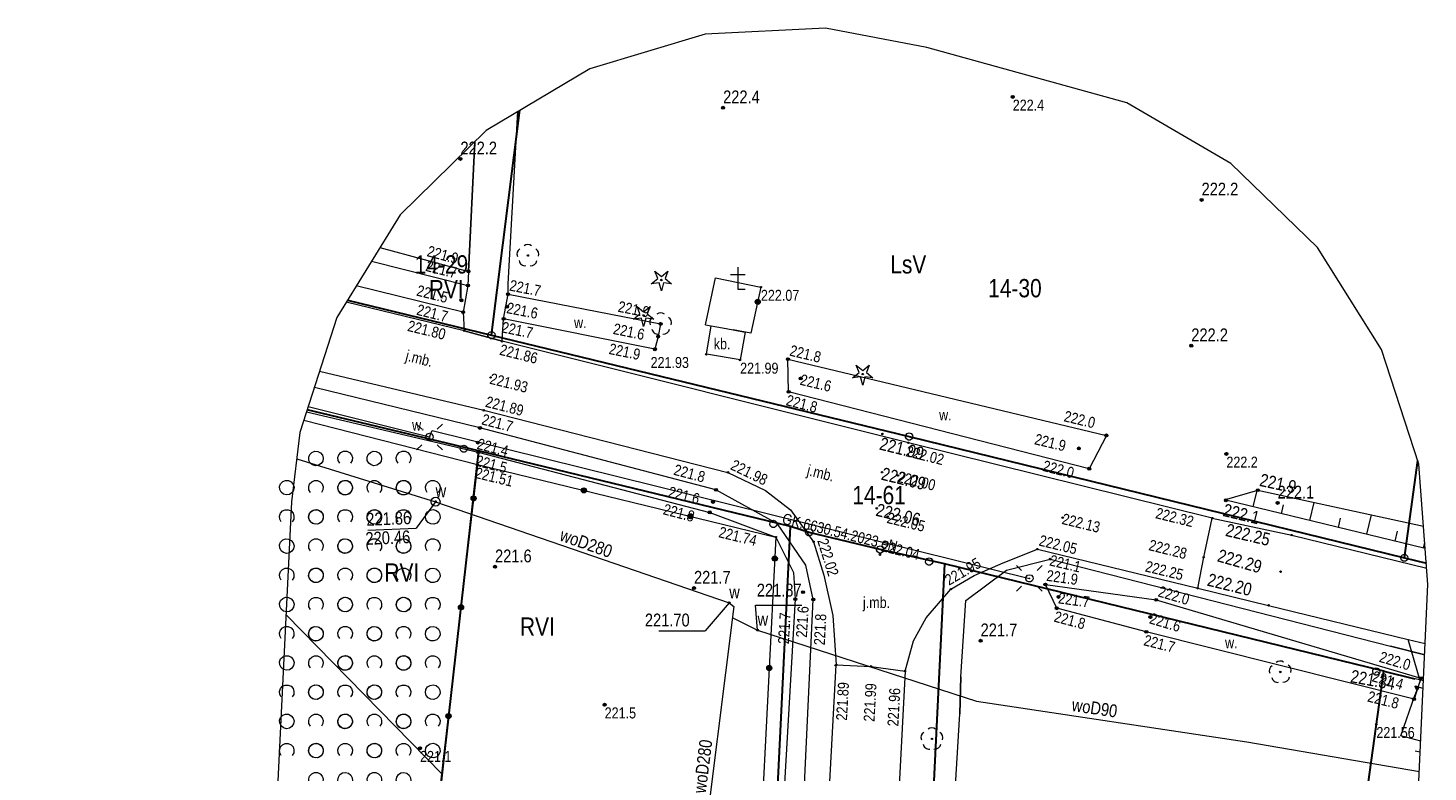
# Model space of a CAD drawing. Header units: metres. Extents: x 0 to 6601798, y -2700 to 5691112.
# Tile 59 of 60: x 6600193 to 6600289, y 5690841 to 5690892. Entities that reach past the tile are written whole.
import ezdxf
from ezdxf.enums import TextEntityAlignment as Align

# ---------------------------------------------------------------- set-up
doc = ezdxf.new("R2010")
doc.units = ezdxf.units.M
doc.header["$MEASUREMENT"] = 0
for name, color, linetype, lineweight in [('AS__Nowe_granice', 150, 'Continuous', 30), ('AS_podzial', 150, 'Continuous', 30), ('Dzialki', 150, 'Continuous', 30), ('Kontury', 7, 'Continuous', 5), ('Numery_dzialek', 150, 'Continuous', 5), ('Numery_konturow', 7, 'Continuous', 5), ('OTD_T_0', 7, 'Continuous', 5), ('OTK_E_T_0', 7, 'Continuous', 5), ('OTK_E_T_3', 7, 'Continuous', 5), ('OTK_E_T_4', 7, 'Continuous', 5), ('OTK_L_0', 7, 'Continuous', 5), ('OTK_L_4', 7, 'Continuous', 5), ('OTK_L_5', 7, 'Continuous', 5), ('OTO_L_0', 7, 'Continuous', 5), ('OTO_L_1', 7, 'Continuous', 5), ('OTO_L_2', 7, 'Continuous', 5), ('OTR_T_0', 7, 'Continuous', 5), ('OTR_T_1', 7, 'Continuous', 5), ('OTZ_L_1', 7, 'Continuous', 5), ('OTZ_T_0', 7, 'Continuous', 5), ('OTZ_T_1', 7, 'Continuous', 5), ('P_SUE_T_3', 7, 'Continuous', 5), ('P_SUEP_E_T_0', 7, 'Continuous', 5), ('P_SUEP_L_0', 7, 'Continuous', 5), ('Punkty', 7, 'Continuous', 5), ('SDRPK_L_1', 7, 'Continuous', 5), ('SDRPT_L_0', 7, 'Continuous', 5), ('SDRPT_L_1', 7, 'Continuous', 5), ('SUEP_L_0', 7, 'Continuous', 5), ('SUER_T_0', 7, 'Continuous', 5), ('SUL_L_1', 7, 'Continuous', 5), ('SZZPZ_T_0', 7, 'Continuous', 5), ('UWWOA_T_2', 7, 'Continuous', 5), ('UWWOA_T_7', 7, 'Continuous', 5), ('UWWOA_T_8', 7, 'Continuous', 5), ('UWWOC_T_2', 7, 'Continuous', 5), ('UWWOO_T_0', 7, 'Continuous', 5), ('UWWPM_L_1', 7, 'Continuous', 5), ('Uzytki', 7, 'Continuous', 5), ('WUKOS_T_1', 7, 'Continuous', 5), ('WUKPS_L_2', 7, 'Continuous', 5), ('WWRPP_T_0', 7, 'Continuous', 5)]:
    doc.layers.add(name, color=color, linetype=linetype, lineweight=lineweight)
doc.styles.add('STYL_ARIAL', font='ARIALN.TTF')

# ---------------------------------------------------------------- blocks, each defined once
blk = doc.blocks.new('GRT')
at = {"color": 7, "flags": 128}
blk.add_lwpolyline([(0, 2.5), (1.352, 2.103), (2.274, 1.039), (2.475, -0.356), (1.889, -1.637), (0.704, -2.399), (-0.704, -2.399), (-1.889, -1.637), (-2.475, -0.356), (-2.274, 1.039), (-1.352, 2.103), (0, 2.5)], dxfattribs=at)
blk = doc.blocks.new('GRO')
at = {"color": 7, "flags": 128}
blk.add_lwpolyline([(0, 0.45), (0.318, 0.318), (0.45, 0), (0.318, -0.318), (0, -0.45), (-0.318, -0.318), (-0.45, 0), (-0.318, 0.318), (0, 0.45)], dxfattribs=at)
blk = doc.blocks.new('801')
at = {"color": 0}
for radius in [1, 0.9, 0.8, 0.7, 0.6, 0.5, 0.4, 0.3, 0.2, 0.1]:
    blk.add_circle((0, 0), radius, dxfattribs=at)
blk = doc.blocks.new('403')
at = {"color": 0}
blk.add_circle((0, 0), 0.5, dxfattribs=at)
blk = doc.blocks.new('922')
at = {"color": 0}
blk.add_circle((0, 0), 0.5, dxfattribs=at)
for centre, radius, start, end in [((-3.5, 1), 4, 119.84816, 203.51949), ((0, 3.5), 4, 50.114, 129.886), ((3.5, 1), 4, 336.88451, 60.15184), ((-2, -3), 4, 187.477, 278.47884), ((2, -2.75), 4.25, 262.64593, 349.62892)]:
    blk.add_arc(centre, radius, start, end, dxfattribs=at)
blk = doc.blocks.new('921')
at = {"color": 0}
for p, q in [((-7, -2.5), (-2.5, 1)), ((-2.5, 1), (-4.5, 6)), ((-4.5, 6), (0, 2.5)), ((0, 2.5), (4.5, 6)), ((4.5, 6), (2.5, 1)), ((2.5, 1), (7, -2.5)), ((-1.5, -2), (-7, -2.5)), ((0, -7.5), (-1.5, -2)), ((1.5, -2), (0, -7.5)), ((7, -2.5), (1.5, -2))]:
    blk.add_line(p, q, dxfattribs=at)
blk.add_circle((0, 0), 0.5, dxfattribs=at)
blk = doc.blocks.new('4_SUEO_W')
at = {"color": 7, "flags": 128}
for points in [[(-5.303, 5.303), (-8.839, 8.839)], [(0, 0.25), (0.177, 0.177), (0.25, 0), (0.177, -0.177), (0, -0.25), (-0.177, -0.177), (-0.25, 0), (-0.177, 0.177), (0, 0.25)], [(5.303, 5.303), (8.839, 8.839)], [(-5.303, -5.303), (-8.839, -8.839)], [(5.303, -5.303), (8.839, -8.839)]]:
    blk.add_lwpolyline(points, dxfattribs=at)
blk = doc.blocks.new('4_SUPP')
at = {"color": 7, "flags": 128}
blk.add_lwpolyline([(0, 2.5), (1.352, 2.103), (2.274, 1.039), (2.475, -0.356), (1.889, -1.637), (0.704, -2.399), (-0.704, -2.399), (-1.889, -1.637), (-2.475, -0.356), (-2.274, 1.039), (-1.352, 2.103), (0, 2.5)], dxfattribs=at)
blk = doc.blocks.new('4_SUPS')
at = {"color": 7, "flags": 128}
blk.add_lwpolyline([(0, 0.625), (0.442, 0.442), (0.625, 0), (0.442, -0.442), (0, -0.625), (-0.442, -0.442), (-0.625, 0), (-0.442, 0.442), (0, 0.625)], dxfattribs=at)
blk = doc.blocks.new('621')
at = {"color": 0}
blk.add_circle((0, 0), 0.5, dxfattribs=at)
blk = doc.blocks.new('UGE')
at = {"color": 7, "flags": 128}
blk.add_lwpolyline([(0, 0.625), (0.442, 0.442), (0.625, 0), (0.442, -0.442), (0, -0.625), (-0.442, -0.442), (-0.625, 0), (-0.442, 0.442), (0, 0.625)], dxfattribs=at)
blk = doc.blocks.new('2_OTZK')
at = {"color": 7, "flags": 128}
for points in [[(-6.464, 6.464), (-8.208, 5.332), (-10.262, 5.007), (-12.27, 5.545), (-13.886, 6.853), (-14.83, 8.706), (-14.938, 10.782), (-14.193, 12.723), (-12.723, 14.193), (-10.782, 14.938), (-8.706, 14.83), (-6.853, 13.886), (-5.545, 12.27), (-5.007, 10.262), (-5.332, 8.208), (-6.464, 6.464)], [(6.25, 6.693), (5.232, 8.495), (5.031, 10.555), (5.682, 12.52), (7.072, 14.054), (8.965, 14.892), (11.035, 14.892), (12.928, 14.054), (14.318, 12.52), (14.969, 10.555), (14.768, 8.495), (13.75, 6.693)], [(-13.756, -13.3), (-14.771, -11.497), (-14.968, -9.439), (-14.316, -7.476), (-12.925, -5.945), (-11.034, -5.108), (-8.966, -5.108), (-7.075, -5.945), (-5.684, -7.476), (-5.032, -9.439), (-5.229, -11.497), (-6.244, -13.3)], [(6.464, -6.464), (8.208, -5.332), (10.262, -5.007), (12.27, -5.545), (13.886, -6.853), (14.83, -8.706), (14.938, -10.782), (14.193, -12.723), (12.723, -14.193), (10.782, -14.938), (8.706, -14.83), (6.853, -13.886), (5.545, -12.27), (5.007, -10.262), (5.332, -8.208), (6.464, -6.464)]]:
    blk.add_lwpolyline(points, dxfattribs=at)
blk = doc.blocks.new('2_OTDF')
at = {"color": 7, "flags": 128}
for points in [[(-5, 10), (5, 10)], [(0, 15), (0, 0)], [(0, 0), (5, 0)]]:
    blk.add_lwpolyline(points, dxfattribs=at)
blk = doc.blocks.new('506')
at = {"color": 0}
blk.add_circle((0, 0), 3, dxfattribs=at)

msp = doc.modelspace()

# ---------------------------------------------------------------- linework, layer by layer
at = {"color": 7, "linetype": 'Continuous', "lineweight": 0, "flags": 128}
msp.add_lwpolyline([(6600268.02, 5690461.06), (6600281.59, 5690699.83), (6600288.64, 5690853.61), (6600288.02, 5690861.85), (6600285.45, 5690869.69), (6600281.07, 5690876.69), (6600275.14, 5690882.43), (6600268.01, 5690886.59), (6600254.33, 5690890.37), (6600247.4, 5690891.71), (6600239.16, 5690891.29), (6600231.25, 5690888.91), (6600224.15, 5690884.7), (6600218.26, 5690878.91), (6600213.93, 5690871.89), (6600211.41, 5690864.02), (6600210.84, 5690859.27), (6600203.54, 5690710.59), (6600202.93, 5690706.54), (6600192.79, 5690495.33)], dxfattribs=at)
at = {"layer": 'AS__Nowe_granice', "linetype": 'Continuous', "flags": 128}
for points in [[(6600223.63, 5690862.76), (6600217.22, 5690806.04)], [(6600245, 5690857.59), (6600223.63, 5690862.76)], [(6600242.41, 5690804.81), (6600245, 5690857.59)], [(6600246.27, 5690857.18), (6600245, 5690857.59)], [(6600251.13, 5690856), (6600246.27, 5690857.18)], [(6600255.54, 5690855.03), (6600251.13, 5690856)], [(6600255.54, 5690855.03), (6600247.99, 5690701.28)], [(6600285.61, 5690847.68), (6600255.54, 5690855.03)], [(6600281.23, 5690816.08), (6600285.61, 5690847.68)]]:
    msp.add_lwpolyline(points, dxfattribs=at)
at = {"layer": 'AS_podzial', "linetype": 'Continuous', "flags": 128}
for points in [[(6600223.63, 5690862.76), (6600211.906, 5690865.57)], [(6600285.61, 5690847.68), (6600287.736, 5690847.157)]]:
    msp.add_lwpolyline(points, dxfattribs=at)
at = {"layer": 'Dzialki', "linetype": 'Continuous', "flags": 128}
for points in [[(6600224.53, 5690870.68), (6600226.473, 5690886.077)], [(6600214.659, 5690873.072), (6600224.53, 5690870.68)], [(6600224.53, 5690870.68), (6600253.12, 5690863.74)], [(6600253.12, 5690863.74), (6600287.02, 5690855.44)], [(6600287.02, 5690855.44), (6600287.937, 5690862.105)], [(6600287.02, 5690855.44), (6600288.53, 5690855.069)]]:
    msp.add_lwpolyline(points, dxfattribs=at)
at = {"layer": 'Kontury', "color": 3, "linetype": 'Continuous', "flags": 128}
for points in [[(6600223.63, 5690862.76), (6600211.906, 5690865.57)], [(6600245, 5690857.59), (6600223.63, 5690862.76)], [(6600244.03, 5690837.92), (6600245, 5690857.59)], [(6600255.54, 5690855.03), (6600247.99, 5690701.28)], [(6600285.61, 5690847.68), (6600255.54, 5690855.03)], [(6600221.13, 5690840.65), (6600210.46, 5690851.525)], [(6600288.337, 5690847.009), (6600285.61, 5690847.68)]]:
    msp.add_lwpolyline(points, dxfattribs=at)
at = {"layer": 'OTK_L_0', "color": 7, "linetype": 'Continuous', "flags": 128}
for points in [[(6600225.674, 5690874.185), (6600226.333, 5690885.995)], [(6600223.379, 5690883.942), (6600222.95, 5690875.05)], [(6600222.95, 5690875.05), (6600222.911, 5690874.081)], [(6600222.911, 5690874.081), (6600222.583, 5690872.248)], [(6600225.353, 5690871.796), (6600225.657, 5690873.485)], [(6600225.657, 5690873.485), (6600225.674, 5690874.185)], [(6600222.655, 5690870.985), (6600214.582, 5690872.947)], [(6600222.583, 5690872.248), (6600222.655, 5690870.985)], [(6600225.249, 5690870.259), (6600225.353, 5690871.796)], [(6600225.249, 5690870.259), (6600222.655, 5690870.985)], [(6600222.655, 5690870.985), (6600225.249, 5690870.259)], [(6600253.064, 5690863.314), (6600225.249, 5690870.259)], [(6600212.757, 5690868.227), (6600223.995, 5690865.535)], [(6600223.995, 5690865.535), (6600240.714, 5690861.286)], [(6600273.869, 5690858.152), (6600253.064, 5690863.314)], [(6600240.714, 5690861.286), (6600243.278, 5690860.048)], [(6600243.278, 5690860.048), (6600244.997, 5690858.718)], [(6600244.997, 5690858.718), (6600246.57, 5690856.537)], [(6600273.282, 5690855.479), (6600273.869, 5690858.152)], [(6600246.57, 5690856.537), (6600247.285, 5690854.243)], [(6600257.569, 5690854.221), (6600259.563, 5690855.099)], [(6600259.563, 5690855.099), (6600261.895, 5690856.034)], [(6600261.895, 5690856.034), (6600272.88, 5690853.357)], [(6600272.88, 5690853.357), (6600273.282, 5690855.479)], [(6600247.285, 5690854.243), (6600247.882, 5690851.478)], [(6600255.977, 5690853.296), (6600257.569, 5690854.221)], [(6600254.278, 5690851.335), (6600255.977, 5690853.296)], [(6600247.882, 5690851.478), (6600248.126, 5690848.11)], [(6600253.425, 5690849.748), (6600254.278, 5690851.335)], [(6600252.838, 5690847.686), (6600253.425, 5690849.748)], [(6600245.191, 5690794.238), (6600248.126, 5690848.11)], [(6600248.126, 5690848.11), (6600250.512, 5690848.005)], [(6600248.126, 5690848.11), (6600250.512, 5690848.005)], [(6600250.512, 5690848.005), (6600252.838, 5690847.686)], [(6600250.512, 5690848.005), (6600252.838, 5690847.686)], [(6600252.838, 5690847.686), (6600251.626, 5690824.622)]]:
    msp.add_lwpolyline(points, dxfattribs=at)
at = {"layer": 'OTK_L_4', "color": 7, "linetype": 'Continuous', "flags": 128}
for points in [[(6600239.233, 5690869.371), (6600239.568, 5690871.311)], [(6600239.568, 5690871.311), (6600240.336, 5690871.173)], [(6600240.336, 5690871.173), (6600241.066, 5690871.041)], [(6600241.066, 5690871.041), (6600241.886, 5690870.894)], [(6600241.886, 5690870.894), (6600241.543, 5690868.982)], [(6600241.543, 5690868.982), (6600239.233, 5690869.371)]]:
    msp.add_lwpolyline(points, dxfattribs=at)
at = {"layer": 'OTK_L_5', "color": 7, "linetype": 'Continuous', "flags": 128}
for points in [[(6600216.307, 5690875.744), (6600222.911, 5690874.081)], [(6600222.583, 5690872.248), (6600215.268, 5690874.059)], [(6600222.911, 5690874.081), (6600222.583, 5690872.248)], [(6600225.353, 5690871.796), (6600225.657, 5690873.485)], [(6600225.657, 5690873.485), (6600236.103, 5690871.45)], [(6600235.711, 5690869.712), (6600225.353, 5690871.796)], [(6600236.103, 5690871.45), (6600235.935, 5690870.584)], [(6600235.935, 5690870.584), (6600235.711, 5690869.712)], [(6600244.866, 5690866.8), (6600244.822, 5690869.036)], [(6600244.822, 5690869.036), (6600266.619, 5690863.817)], [(6600223.728, 5690864.331), (6600212.395, 5690867.095)], [(6600265.448, 5690861.54), (6600244.866, 5690866.8)], [(6600211.859, 5690865.421), (6600223.619, 5690862.664)], [(6600239.886, 5690860.092), (6600223.728, 5690864.331)], [(6600266.619, 5690863.817), (6600265.448, 5690861.54)], [(6600223.619, 5690862.664), (6600239.463, 5690858.55)], [(6600244.099, 5690857.761), (6600239.886, 5690860.092)], [(6600239.463, 5690858.55), (6600243.994, 5690856.854)], [(6600246.047, 5690854.94), (6600244.099, 5690857.761)], [(6600243.994, 5690856.854), (6600245.204, 5690854.428)], [(6600245.204, 5690854.428), (6600245.32, 5690852.606)], [(6600246.554, 5690852.585), (6600246.047, 5690854.94)], [(6600262.443, 5690853.611), (6600270.03, 5690852.558)], [(6600263.22, 5690851.986), (6600262.443, 5690853.611)], [(6600245.32, 5690852.606), (6600243.076, 5690813.947)], [(6600244.753, 5690814.108), (6600246.554, 5690852.585)], [(6600270.03, 5690852.558), (6600288.152, 5690847.196)], [(6600269.353, 5690850.367), (6600263.22, 5690851.986)], [(6600287.689, 5690845.762), (6600269.353, 5690850.367)], [(6600288.152, 5690847.196), (6600287.689, 5690845.762)]]:
    msp.add_lwpolyline(points, dxfattribs=at)
at = {"layer": 'OTO_L_0', "color": 7, "linetype": 'Continuous', "flags": 128}
for points in [[(6600239.172, 5690871.382), (6600239.863, 5690874.607)], [(6600239.863, 5690874.607), (6600242.968, 5690873.969)], [(6600242.968, 5690873.969), (6600242.284, 5690870.822)], [(6600239.172, 5690871.382), (6600240.336, 5690871.173)], [(6600242.284, 5690870.822), (6600241.066, 5690871.041)], [(6600217.146, 5690806.18), (6600223.564, 5690861.83)], [(6600223.564, 5690861.83), (6600243.994, 5690856.854)], [(6600243.994, 5690856.854), (6600241.897, 5690815.582)], [(6600281.188, 5690816.054), (6600285.104, 5690844.039)]]:
    msp.add_lwpolyline(points, dxfattribs=at)
at = {"layer": 'OTO_L_0', "color": 7, "linetype": 'Continuous'}
for centre, radius in [((6600242.749, 5690872.961), 0.175), ((6600242.749, 5690872.961), 0.158), ((6600242.749, 5690872.961), 0.14), ((6600242.749, 5690872.961), 0.122), ((6600242.749, 5690872.961), 0.105), ((6600242.749, 5690872.961), 0.0875), ((6600242.749, 5690872.961), 0.07), ((6600242.749, 5690872.961), 0.0525), ((6600242.749, 5690872.961), 0.035), ((6600230.851, 5690860.055), 0.175), ((6600230.851, 5690860.055), 0.158), ((6600230.851, 5690860.055), 0.14), ((6600230.851, 5690860.055), 0.122), ((6600230.851, 5690860.055), 0.105), ((6600230.851, 5690860.055), 0.0875), ((6600230.851, 5690860.055), 0.07), ((6600230.851, 5690860.055), 0.0525), ((6600230.851, 5690860.055), 0.035), ((6600223.295, 5690859.501), 0.175), ((6600223.295, 5690859.501), 0.158), ((6600223.295, 5690859.501), 0.14), ((6600223.295, 5690859.501), 0.122), ((6600223.295, 5690859.501), 0.105), ((6600223.295, 5690859.501), 0.0875), ((6600223.295, 5690859.501), 0.07), ((6600223.295, 5690859.501), 0.0525), ((6600223.295, 5690859.501), 0.035), ((6600238.138, 5690858.28), 0.175), ((6600238.138, 5690858.28), 0.158), ((6600238.138, 5690858.28), 0.14), ((6600238.138, 5690858.28), 0.122), ((6600238.138, 5690858.28), 0.105), ((6600238.138, 5690858.28), 0.0875), ((6600238.138, 5690858.28), 0.07), ((6600238.138, 5690858.28), 0.0525), ((6600238.138, 5690858.28), 0.035), ((6600243.919, 5690855.383), 0.175), ((6600243.919, 5690855.383), 0.158), ((6600243.919, 5690855.383), 0.14), ((6600243.919, 5690855.383), 0.122), ((6600243.919, 5690855.383), 0.105), ((6600243.919, 5690855.383), 0.0875), ((6600243.919, 5690855.383), 0.07), ((6600243.919, 5690855.383), 0.0525), ((6600243.919, 5690855.383), 0.035), ((6600222.436, 5690852.05), 0.175), ((6600222.436, 5690852.05), 0.158), ((6600222.436, 5690852.05), 0.14), ((6600222.436, 5690852.05), 0.122), ((6600222.436, 5690852.05), 0.105), ((6600222.436, 5690852.05), 0.0875), ((6600222.436, 5690852.05), 0.07), ((6600222.436, 5690852.05), 0.0525), ((6600222.436, 5690852.05), 0.035), ((6600243.539, 5690847.893), 0.175), ((6600243.539, 5690847.893), 0.158), ((6600243.539, 5690847.893), 0.14), ((6600243.539, 5690847.893), 0.122), ((6600243.539, 5690847.893), 0.105), ((6600243.539, 5690847.893), 0.0875), ((6600243.539, 5690847.893), 0.07), ((6600243.539, 5690847.893), 0.0525), ((6600243.539, 5690847.893), 0.035), ((6600221.577, 5690844.6), 0.175), ((6600221.577, 5690844.6), 0.158), ((6600221.577, 5690844.6), 0.14), ((6600221.577, 5690844.6), 0.122), ((6600221.577, 5690844.6), 0.105), ((6600221.577, 5690844.6), 0.0875), ((6600221.577, 5690844.6), 0.07), ((6600221.577, 5690844.6), 0.0525), ((6600221.577, 5690844.6), 0.035)]:
    msp.add_circle(centre, radius, dxfattribs=at)
at = {"layer": 'OTO_L_1', "color": 7, "linetype": 'Continuous', "flags": 128}
msp.add_lwpolyline([(6600288.114, 5690842.136), (6600287.76, 5690842.2)], dxfattribs=at)
at = {"layer": 'OTO_L_2', "color": 7, "linetype": 'Continuous', "flags": 128}
msp.add_lwpolyline([(6600240.336, 5690871.173), (6600241.066, 5690871.041)], dxfattribs=at)
at = {"layer": 'OTZ_L_1', "color": 7, "linetype": 'Continuous', "flags": 128}
for points in [[(6600222.95, 5690875.05), (6600223.379, 5690883.942)], [(6600216.887, 5690876.684), (6600222.95, 5690875.05)], [(6600211.678, 5690864.857), (6600223.564, 5690861.83)], [(6600223.564, 5690861.83), (6600217.146, 5690806.18)]]:
    msp.add_lwpolyline(points, dxfattribs=at)
at = {"layer": 'P_SUEP_L_0', "color": 1, "linetype": 'Continuous', "flags": 128}
for points in [[(6600211.976, 5690865.788), (6600220.28, 5690863.71)], [(6600220.28, 5690863.71), (6600220.45, 5690864.15)], [(6600220.45, 5690864.15), (6600261.35, 5690854.03)]]:
    msp.add_lwpolyline(points, dxfattribs=at)
at = {"layer": 'SDRPK_L_1', "color": 7, "linetype": 'Continuous', "flags": 128}
for points in [[(6600273.87, 5690858.15), (6600279.314, 5690856.989)], [(6600279.314, 5690856.989), (6600288.557, 5690854.718)], [(6600272.88, 5690853.357), (6600277.725, 5690852.182)], [(6600277.725, 5690852.182), (6600287.29, 5690849.85)], [(6600288.1, 5690847.01), (6600287.29, 5690849.85)], [(6600287.29, 5690849.85), (6600288.455, 5690849.569)], [(6600288.1, 5690847.01), (6600287.77, 5690846.08)], [(6600286.78, 5690843.24), (6600287.77, 5690846.08)], [(6600288.148, 5690842.885), (6600286.78, 5690843.24)]]:
    msp.add_lwpolyline(points, dxfattribs=at)
at = {"layer": 'SDRPT_L_0', "color": 7, "linetype": 'Continuous', "flags": 128}
msp.add_lwpolyline([(6600288.313, 5690846.485), (6600287.8, 5690846.62)], dxfattribs=at)
at = {"layer": 'SDRPT_L_1', "color": 7, "linetype": 'Continuous', "flags": 128}
msp.add_lwpolyline([(6600288.1, 5690847.01), (6600287.77, 5690846.08)], dxfattribs=at)
at = {"layer": 'SUEP_L_0', "color": 1, "linetype": 'Continuous', "flags": 128}
for points in [[(6600259.78, 5690854.6), (6600262.78, 5690855.35)], [(6600262.78, 5690855.35), (6600286.08, 5690849.39)], [(6600256.99, 5690852.52), (6600259.78, 5690854.6)], [(6600256.66, 5690847.29), (6600256.99, 5690852.52)], [(6600286.08, 5690849.39), (6600288.42, 5690848.8)], [(6600256.59, 5690844.76), (6600256.66, 5690847.29)], [(6600256.02, 5690835.3), (6600256.59, 5690844.76)]]:
    msp.add_lwpolyline(points, dxfattribs=at)
at = {"layer": 'SUL_L_1', "color": 7, "linetype": 'Continuous', "flags": 128}
for points in [[(6600288.42, 5690848.8), (6600286.08, 5690849.39)], [(6600256.66, 5690847.29), (6600256.59, 5690844.76)]]:
    msp.add_lwpolyline(points, dxfattribs=at)
at = {"layer": 'UWWOC_T_2', "color": 161, "linetype": 'Continuous', "flags": 128}
for points in [[(6600220.698, 5690859.281), (6600219.376, 5690857.473)], [(6600216.057, 5690857.336), (6600219.376, 5690857.473)], [(6600240.798, 5690852.357), (6600239.146, 5690850.429)], [(6600242.74, 5690850.491), (6600242.606, 5690852.185)], [(6600242.606, 5690852.185), (6600245.766, 5690852.185)], [(6600235.986, 5690850.429), (6600239.146, 5690850.429)]]:
    msp.add_lwpolyline(points, dxfattribs=at)
at = {"layer": 'UWWPM_L_1', "color": 161, "linetype": 'Continuous', "flags": 128}
for points in [[(6600211.193, 5690862.214), (6600220.698, 5690859.281)], [(6600220.698, 5690859.281), (6600240.798, 5690852.357)], [(6600240.798, 5690852.357), (6600241.103, 5690852.107)], [(6600241.103, 5690852.107), (6600238.847, 5690834.124)], [(6600241.009, 5690851.356), (6600242.74, 5690850.491)], [(6600242.74, 5690850.491), (6600257.719, 5690845.634)], [(6600257.719, 5690845.634), (6600276.242, 5690842.833)], [(6600276.242, 5690842.833), (6600288.053, 5690840.814)]]:
    msp.add_lwpolyline(points, dxfattribs=at)
at = {"layer": 'Uzytki', "color": 3, "linetype": 'Continuous', "flags": 128}
for points in [[(6600224.53, 5690870.68), (6600226.472, 5690886.077)], [(6600214.659, 5690873.072), (6600224.53, 5690870.68)], [(6600224.53, 5690870.68), (6600253.12, 5690863.74)], [(6600223.63, 5690862.76), (6600211.906, 5690865.57)], [(6600253.12, 5690863.74), (6600287.02, 5690855.44)], [(6600245, 5690857.59), (6600223.63, 5690862.76)], [(6600244.03, 5690837.92), (6600245, 5690857.59)], [(6600287.02, 5690855.44), (6600288.53, 5690855.069)], [(6600255.54, 5690855.03), (6600247.99, 5690701.28)], [(6600285.61, 5690847.68), (6600255.54, 5690855.03)], [(6600288.337, 5690847.009), (6600285.61, 5690847.68)]]:
    msp.add_lwpolyline(points, dxfattribs=at)
at = {"layer": 'WUKPS_L_2', "color": 7, "linetype": 'Continuous', "flags": 128}
for points in [[(6600274.716, 5690859.397), (6600276.992, 5690860.071)], [(6600276.663, 5690858.927), (6600276.934, 5690860.054)], [(6600276.992, 5690860.071), (6600288.34, 5690857.596)], [(6600288.454, 5690856.086), (6600274.716, 5690859.397)], [(6600278.609, 5690858.458), (6600278.753, 5690859.057)], [(6600280.555, 5690857.989), (6600280.853, 5690859.229)], [(6600282.502, 5690857.52), (6600282.656, 5690858.161)], [(6600284.448, 5690857.05), (6600284.766, 5690858.375)], [(6600286.394, 5690856.581), (6600286.559, 5690857.265)], [(6600288.34, 5690856.112), (6600288.425, 5690856.465)]]:
    msp.add_lwpolyline(points, dxfattribs=at)

# ---------------------------------------------------------------- block references
at = {"layer": 'OTD_T_0', "color": 7, "linetype": 'Continuous', "xscale": 0.1, "yscale": 0.1, "zscale": 0.1}
msp.add_blockref('2_OTDF', (6600241.387, 5690873.837), dxfattribs=at)
at = {"layer": 'OTR_T_0', "color": 7, "linetype": 'Continuous', "xscale": 0.1, "yscale": 0.1, "zscale": 0.1, "rotation": 0.0008399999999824}
for p in [(6600242.968, 5690873.969), (6600222.655, 5690870.985), (6600225.249, 5690870.259), (6600239.233, 5690869.371), (6600241.543, 5690868.982), (6600224.457, 5690867.789), (6600223.995, 5690865.535), (6600253.064, 5690863.314), (6600223.564, 5690861.83), (6600240.714, 5690861.286), (6600252.361, 5690861.072), (6600251.647, 5690858.26), (6600263.629, 5690858.19), (6600273.869, 5690858.152), (6600243.994, 5690856.854), (6600246.57, 5690856.537), (6600261.895, 5690856.034), (6600251.112, 5690855.651), (6600273.282, 5690855.479), (6600255.977, 5690853.296), (6600272.88, 5690853.357), (6600248.126, 5690848.11), (6600250.512, 5690848.005), (6600252.838, 5690847.686), (6600285.104, 5690844.039)]:
    msp.add_blockref('403', p, dxfattribs=at)
at = {"layer": 'OTR_T_1', "color": 7, "linetype": 'Continuous', "xscale": 0.1, "yscale": 0.1, "zscale": 0.1, "rotation": 0.0008399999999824}
for p in [(6600260.21, 5690886.99), (6600222.95, 5690875.05), (6600222.911, 5690874.081), (6600225.657, 5690873.485), (6600222.463, 5690873.067), (6600222.583, 5690872.248), (6600225.591, 5690872.63), (6600225.353, 5690871.796), (6600236.103, 5690871.45), (6600235.935, 5690870.584), (6600235.711, 5690869.712), (6600244.822, 5690869.036), (6600245.695, 5690867.722), (6600244.866, 5690866.8), (6600223.728, 5690864.331), (6600266.619, 5690863.817), (6600223.59, 5690863.327), (6600223.619, 5690862.664), (6600264.736, 5690862.929), (6600274.835, 5690862.547), (6600265.448, 5690861.54), (6600239.886, 5690860.092), (6600239.688, 5690859.267), (6600239.463, 5690858.55), (6600245.858, 5690853.086), (6600262.443, 5690853.611), (6600245.32, 5690852.606), (6600246.554, 5690852.585), (6600263.344, 5690852.759), (6600270.03, 5690852.558), (6600263.22, 5690851.986), (6600269.63, 5690851.381), (6600269.353, 5690850.367), (6600287.897, 5690846.526), (6600288.152, 5690847.196), (6600287.689, 5690845.762)]:
    msp.add_blockref('801', p, dxfattribs=at)
at = {"layer": 'OTR_T_1', "color": 7, "linetype": 'Continuous', "xscale": 0.1, "yscale": 0.1, "zscale": 0.1}
for p in [(6600232.27, 5690845.38), (6600219.63, 5690842.4)]:
    msp.add_blockref('801', p, dxfattribs=at)
at = {"layer": 'OTZ_L_1', "color": 7, "linetype": 'Continuous', "xscale": 0.1, "yscale": 0.1, "zscale": 0.1}
for p in [(6600213.504, 5690861.239), (6600217.504, 5690861.239), (6600211.504, 5690859.239), (6600215.504, 5690859.239), (6600219.504, 5690859.239), (6600213.504, 5690857.239), (6600217.504, 5690857.239), (6600211.504, 5690855.239), (6600215.504, 5690855.239), (6600219.504, 5690855.239), (6600213.504, 5690853.239), (6600217.504, 5690853.239), (6600211.504, 5690851.239), (6600215.504, 5690851.239), (6600219.504, 5690851.239), (6600213.504, 5690849.239), (6600217.504, 5690849.239), (6600211.504, 5690847.239), (6600215.504, 5690847.239), (6600219.504, 5690847.239), (6600213.504, 5690845.239), (6600217.504, 5690845.239), (6600211.504, 5690843.239), (6600215.504, 5690843.239), (6600219.504, 5690843.239), (6600213.504, 5690841.239), (6600217.504, 5690841.239)]:
    msp.add_blockref('2_OTZK', p, dxfattribs=at)
at = {"layer": 'OTZ_T_0', "color": 7, "linetype": 'Continuous', "xscale": 0.1, "yscale": 0.1, "zscale": 0.1}
for p in [(6600227.015, 5690876.135), (6600236.103, 5690871.45), (6600254.672, 5690843.041)]:
    msp.add_blockref('922', p, dxfattribs=at)
at = {"layer": 'OTZ_T_1', "color": 7, "linetype": 'Continuous', "xscale": 0.1, "yscale": 0.1, "zscale": 0.1}
for p in [(6600236.153, 5690874.455), (6600234.937, 5690872.033), (6600249.938, 5690868.017)]:
    msp.add_blockref('921', p, dxfattribs=at)
at = {"layer": 'P_SUE_T_3', "color": 7, "linetype": 'Continuous', "xscale": 0.1, "yscale": 0.1, "zscale": 0.1}
for name, p in [('4_SUEO_W', (6600220.28, 5690863.71)), ('4_SUPP', (6600220.28, 5690863.71)), ('4_SUEO_W', (6600261.35, 5690854.03)), ('4_SUPP', (6600261.35, 5690854.03))]:
    msp.add_blockref(name, p, dxfattribs=at)
at = {"layer": 'Punkty', "color": 7, "linetype": 'Continuous', "xscale": 0.1, "yscale": 0.1, "zscale": 0.1}
for name, p in [('GRT', (6600224.53, 5690870.68)), ('GRT', (6600253.12, 5690863.74)), ('GRT', (6600222.63, 5690862.9)), ('GRO', (6600223.63, 5690862.76)), ('GRT', (6600243.82, 5690857.76)), ('GRO', (6600245, 5690857.59)), ('GRT', (6600246.27, 5690857.18)), ('GRT', (6600251.13, 5690856)), ('GRT', (6600254.48, 5690855.18)), ('GRT', (6600287.02, 5690855.44)), ('GRT', (6600285.1, 5690847.65)), ('GRO', (6600285.61, 5690847.68))]:
    msp.add_blockref(name, p, dxfattribs=at)
at = {"layer": 'SUER_T_0', "color": 1, "linetype": 'Continuous', "xscale": 0.1, "yscale": 0.1, "zscale": 0.1, "rotation": 0.0008399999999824}
msp.add_blockref('4_SUPS', (6600262.78, 5690855.35), dxfattribs=at)
at = {"layer": 'SZZPZ_T_0', "color": 7, "linetype": 'Continuous', "xscale": 0.1, "yscale": 0.1, "zscale": 0.1, "rotation": 2.354859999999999}
msp.add_blockref('922', (6600278.527, 5690847.62), dxfattribs=at)
at = {"layer": 'UWWOA_T_7', "color": 7, "linetype": 'Continuous', "xscale": 0.1, "yscale": 0.1, "zscale": 0.1}
for p, rotation in [((6600240.798, 5690852.357), 340.46871), ((6600242.74, 5690850.491), 358.49969)]:
    msp.add_blockref('621', p, dxfattribs=dict(at, rotation=rotation))
at = {"layer": 'UWWOA_T_8', "color": 7, "linetype": 'Continuous', "xscale": 0.1, "yscale": 0.1, "zscale": 0.1, "rotation": 346.41028}
msp.add_blockref('506', (6600220.698, 5690859.281), dxfattribs=at)
at = {"layer": 'UWWOC_T_2', "color": 161, "linetype": 'Continuous', "xscale": 0.1, "yscale": 0.1, "zscale": 0.1}
for p, rotation in [((6600220.698, 5690859.281), 272.40705), ((6600240.798, 5690852.357), 270.00063), ((6600242.74, 5690850.491), 270.00063)]:
    msp.add_blockref('UGE', p, dxfattribs=dict(at, rotation=rotation))
at = {"layer": 'WUKOS_T_1', "color": 7, "linetype": 'Continuous', "xscale": 0.1, "yscale": 0.1, "zscale": 0.1}
for p, rotation in [((6600251.288, 5690863.918), 269.57091), ((6600251.268, 5690861.294), 272.40705), ((6600250.901, 5690858.826), 346.25558)]:
    msp.add_blockref('403', p, dxfattribs=dict(at, rotation=rotation))
for p in [(6600279.314, 5690856.989), (6600278.544, 5690854.489), (6600277.725, 5690852.182), (6600248.09, 5690848.07), (6600287.8, 5690846.62)]:
    msp.add_blockref('403', p, dxfattribs=at)
at = {"layer": 'WWRPP_T_0', "color": 7, "linetype": 'Continuous', "xscale": 0.1, "yscale": 0.1, "zscale": 0.1}
for p in [(6600240.38, 5690886.25), (6600222.393, 5690882.75), (6600273.14, 5690879.94), (6600272.434, 5690869.961), (6600278.341, 5690859.194), (6600224.764, 5690854.824), (6600238.386, 5690853.362), (6600258.01, 5690849.76)]:
    msp.add_blockref('801', p, dxfattribs=at)
at = {"layer": 'WWRPP_T_0', "color": 7, "linetype": 'Continuous', "xscale": 0.1, "yscale": 0.1, "zscale": 0.1, "rotation": 2.36059}
for p in [(6600276.992, 5690860.071), (6600274.799, 5690859.374)]:
    msp.add_blockref('801', p, dxfattribs=at)

# ---------------------------------------------------------------- texts
at = {"layer": 'Numery_dzialek', "linetype": 'Continuous', "style": 'STYL_ARIAL'}
for s, p in [('14-29', (6600219.266, 5690876.15)), ('14-30', (6600258.53, 5690874.523)), ('14-61', (6600249.228, 5690860.359))]:
    msp.add_text(s, height=1.25, dxfattribs=at).set_placement(p, align=Align.TOP_LEFT)
at = {"layer": 'Numery_konturow', "color": 3, "linetype": 'Continuous', "style": 'STYL_ARIAL'}
msp.add_text('LsV', height=1.25, dxfattribs=at).set_placement((6600254.292, 5690876.154), align=Align.TOP_RIGHT)
for p in [(6600220.234, 5690874.455), (6600217.189, 5690855.052), (6600226.474, 5690851.353)]:
    msp.add_text('RVI', height=1.25, dxfattribs=at).set_placement(p, align=Align.TOP_LEFT)
at = {"layer": 'OTK_E_T_0', "color": 7, "linetype": 'Continuous', "style": 'STYL_ARIAL'}
for rotation, p in [(345.8, (6600219.582, 5690869.084)), (346.1, (6600247.062, 5690861.242))]:
    msp.add_text('j.mb.', height=0.75, rotation=rotation, dxfattribs=at).set_placement(p, align=Align.MIDDLE_CENTER)
msp.add_text('j.mb.', height=0.75, dxfattribs=at).set_placement((6600250.884, 5690852.378), align=Align.MIDDLE_CENTER)
at = {"layer": 'OTK_E_T_3', "color": 7, "linetype": 'Continuous', "style": 'STYL_ARIAL'}
msp.add_text('kb.', height=0.75, dxfattribs=at).set_placement((6600240.312, 5690870.084), align=Align.MIDDLE_CENTER)
at = {"layer": 'OTK_E_T_4', "color": 7, "linetype": 'Continuous', "style": 'STYL_ARIAL'}
for p in [(6600230.604, 5690871.536), (6600219.516, 5690864.527), (6600255.597, 5690865.225), (6600275.174, 5690849.624)]:
    msp.add_text('w.', height=0.75, dxfattribs=at).set_placement(p, align=Align.MIDDLE_CENTER)
at = {"layer": 'OTR_T_0', "color": 7, "linetype": 'Continuous', "style": 'STYL_ARIAL'}
for s, p in [('222.07', (6600242.968, 5690873.782)), ('221.99', (6600241.543, 5690868.794)), ('221.56', (6600285.104, 5690843.851))]:
    msp.add_text(s, height=0.75, dxfattribs=at).set_placement(p, align=Align.TOP_LEFT)
for s, rotation, p in [('221.80', 346.3, (6600221.451, 5690871.085)), ('222.32', 346.1, (6600272.666, 5690858.257)), ('221.74', 346.3, (6600242.756, 5690856.963)), ('221.89', 86.9, (6600248.251, 5690846.944))]:
    msp.add_text(s, height=0.75, rotation=rotation, dxfattribs=at).set_placement(p, align=Align.TOP_RIGHT)
for s, rotation, p in [('221.86', 346, (6600225.204, 5690870.077)), ('222.02', 346.1, (6600253.019, 5690863.132)), ('221.51', 346.3, (6600223.52, 5690861.648))]:
    msp.add_text(s, height=0.75, rotation=rotation, dxfattribs=at).set_placement(p, align=Align.TOP_LEFT)
msp.add_text('221.93', height=0.75, dxfattribs=at).set_placement((6600238.04, 5690869.184), align=Align.TOP_RIGHT)
for s, rotation, p in [('221.93', 346, (6600224.442, 5690867.728)), ('222.00', 346.3, (6600252.346, 5690861.011)), ('222.05', 346.3, (6600251.632, 5690858.199)), ('222.13', 346.3, (6600263.614, 5690858.129))]:
    msp.add_text(s, height=0.75, rotation=rotation, dxfattribs=at).set_placement(p, align=Align.MIDDLE_LEFT)
for s, rotation, p in [('221.89', 345.7, (6600224.004, 5690865.569)), ('221.98', 334.2, (6600240.729, 5690861.318)), ('222.02', 287.3, (6600246.604, 5690856.548)), ('222.04', 346.3, (6600251.12, 5690855.685)), ('222.05', 346.3, (6600261.903, 5690856.068)), ('221.95', 30.2, (6600255.959, 5690853.326))]:
    msp.add_text(s, height=0.75, rotation=rotation, dxfattribs=at).set_placement(p, align=Align.BOTTOM_LEFT)
for s, rotation, p in [('222.28', 346.1, (6600272.109, 5690855.705)), ('221.99', 86.9, (6600250.512, 5690846.846))]:
    msp.add_text(s, height=0.75, rotation=rotation, dxfattribs=at).set_placement(p, align=Align.MIDDLE_RIGHT)
for s, rotation, p in [('222.25', 346.3, (6600271.729, 5690853.674)), ('221.96', 87, (6600252.74, 5690846.496))]:
    msp.add_text(s, height=0.75, rotation=rotation, dxfattribs=at).set_placement(p, align=Align.BOTTOM_RIGHT)
at = {"layer": 'OTR_T_1', "color": 7, "linetype": 'Continuous', "style": 'STYL_ARIAL'}
for s, p in [('222.4', (6600260.21, 5690886.803)), ('222.2', (6600274.835, 5690862.36)), ('221.5', (6600232.27, 5690845.192)), ('221.1', (6600219.63, 5690842.213))]:
    msp.add_text(s, height=0.75, dxfattribs=at).set_placement(p, align=Align.TOP_LEFT)
for s, rotation, p in [('221.9', 344.9, (6600222.07, 5690875.324)), ('221.7', 345.9, (6600221.992, 5690874.348)), ('221.9', 349, (6600235.206, 5690871.66)), ('222.0', 346.5, (6600265.697, 5690864.075)), ('221.8', 345.3, (6600238.97, 5690860.369)), ('221.7', 86.7, (6600245.23, 5690851.653)), ('222.0', 343.5, (6600287.245, 5690847.502))]:
    msp.add_text(s, height=0.75, rotation=rotation, dxfattribs=at).set_placement(p, align=Align.BOTTOM_RIGHT)
for s, rotation, p in [('221.7', 349, (6600225.664, 5690873.52)), ('221.8', 346.5, (6600244.83, 5690869.07)), ('221.7', 345.3, (6600223.737, 5690864.365)), ('221.9', 352.1, (6600262.448, 5690853.646)), ('222.0', 343.5, (6600270.04, 5690852.592))]:
    msp.add_text(s, height=0.75, rotation=rotation, dxfattribs=at).set_placement(p, align=Align.BOTTOM_LEFT)
for s, rotation, p in [('221.5', 345.9, (6600221.52, 5690873.239)), ('221.6', 348.6, (6600234.985, 5690870.712)), ('221.9', 346.5, (6600263.826, 5690863.083)), ('221.6', 345.7, (6600238.745, 5690859.443)), ('221.6', 86.7, (6600245.865, 5690852.127)), ('221.4', 343.5, (6600286.928, 5690846.748))]:
    msp.add_text(s, height=0.75, rotation=rotation, dxfattribs=at).set_placement(p, align=Align.MIDDLE_RIGHT)
for s, rotation, p in [('221.7', 346.1, (6600221.609, 5690872.296)), ('221.9', 348.6, (6600234.771, 5690869.71)), ('222.0', 345.7, (6600264.475, 5690861.595)), ('221.8', 345.4, (6600238.49, 5690858.61)), ('221.8', 87.3, (6600246.696, 5690851.621)), ('221.8', 345.9, (6600286.715, 5690845.813))]:
    msp.add_text(s, height=0.75, rotation=rotation, dxfattribs=at).set_placement(p, align=Align.TOP_RIGHT)
for s, rotation, p in [('221.6', 349, (6600225.579, 5690872.569)), ('221.6', 346.5, (6600245.68, 5690867.661)), ('221.4', 345.3, (6600223.574, 5690863.267)), ('221.7', 352.1, (6600263.335, 5690852.697)), ('221.6', 343.5, (6600269.612, 5690851.321))]:
    msp.add_text(s, height=0.75, rotation=rotation, dxfattribs=at).set_placement(p, align=Align.MIDDLE_LEFT)
for s, rotation, p in [('221.7', 348.6, (6600225.316, 5690871.612)), ('221.8', 345.7, (6600244.82, 5690866.618)), ('221.5', 345.4, (6600223.572, 5690862.483)), ('221.8', 345.2, (6600263.172, 5690851.805)), ('221.7', 345.9, (6600269.307, 5690850.185))]:
    msp.add_text(s, height=0.75, rotation=rotation, dxfattribs=at).set_placement(p, align=Align.TOP_LEFT)
at = {"layer": 'P_SUEP_E_T_0', "color": 1, "linetype": 'Continuous', "style": 'STYL_ARIAL'}
msp.add_text('GK.6630.54.2023 eN', height=0.75, rotation=346.1023, dxfattribs=at).set_placement((6600248.377, 5690857.176), align=Align.MIDDLE_CENTER)
at = {"layer": 'SUER_T_0', "color": 1, "linetype": 'Continuous', "style": 'STYL_ARIAL'}
msp.add_text('221.1', height=0.75, rotation=346.6, dxfattribs=at).set_placement((6600262.765, 5690855.289), align=Align.MIDDLE_LEFT)
at = {"layer": 'UWWOA_T_2', "color": 7, "linetype": 'Continuous', "style": 'STYL_ARIAL'}
for p in [(6600220.698, 5690859.322), (6600240.798, 5690852.398), (6600242.74, 5690850.532)]:
    msp.add_text('w', height=0.875, dxfattribs=at).set_placement(p, align=Align.BOTTOM_LEFT)
at = {"layer": 'UWWOC_T_2', "color": 161, "linetype": 'Continuous', "style": 'STYL_ARIAL'}
for s, p in [('221.86', (6600215.936, 5690858.5)), ('220.46', (6600215.876, 5690857.192))]:
    msp.add_text(s, height=0.875, rotation=2.3696, dxfattribs=at).set_placement(p, align=Align.TOP_LEFT)
msp.add_text('221.87', height=0.875, dxfattribs=at).set_placement((6600242.687, 5690852.526), align=Align.BOTTOM_LEFT)
msp.add_text('221.70', height=0.875, dxfattribs=at).set_placement((6600238.092, 5690850.479), align=Align.BOTTOM_RIGHT)
at = {"layer": 'UWWOO_T_0', "color": 161, "linetype": 'Continuous', "style": 'STYL_ARIAL'}
for s, rotation, p in [('woD280', 340.6303, (6600229.041, 5690856.391)), ('woD90', 351.4022, (6600264.169, 5690844.7)), ('woD280', 82.8493, (6600239.449, 5690839.25))]:
    msp.add_text(s, height=0.875, rotation=rotation, dxfattribs=at).set_placement(p, align=Align.BOTTOM_LEFT)
at = {"layer": 'WUKOS_T_1', "color": 7, "linetype": 'Continuous', "style": 'STYL_ARIAL'}
msp.add_text('221.99', height=0.875, rotation=346.1506, dxfattribs=at).set_placement((6600251.235, 5690863.706), align=Align.TOP_LEFT)
for s, p in [('222.09', (6600251.251, 5690861.223)), ('222.06', (6600250.884, 5690858.755))]:
    msp.add_text(s, height=0.875, rotation=346.149, dxfattribs=at).set_placement(p, align=Align.MIDDLE_LEFT)
msp.add_text('222.25', height=0.875, rotation=346.7873, dxfattribs=at).set_placement((6600277.909, 5690857.094), align=Align.TOP_RIGHT)
for s, rotation, p in [('222.29', 344.1281, (6600277.225, 5690854.788)), ('221.34', 349.7147, (6600286.376, 5690846.804))]:
    msp.add_text(s, height=0.875, rotation=rotation, dxfattribs=at).set_placement(p, align=Align.MIDDLE_RIGHT)
msp.add_text('222.20', height=0.875, rotation=346.1762, dxfattribs=at).set_placement((6600276.383, 5690852.555), align=Align.BOTTOM_RIGHT)
at = {"layer": 'WWRPP_T_0', "color": 7, "linetype": 'Continuous', "style": 'STYL_ARIAL'}
for s, p in [('222.4', (6600240.38, 5690886.291)), ('222.2', (6600222.393, 5690882.791)), ('222.2', (6600273.14, 5690879.981)), ('222.2', (6600272.434, 5690870.002)), ('222.1', (6600278.341, 5690859.235)), ('221.6', (6600224.764, 5690854.865)), ('221.7', (6600238.386, 5690853.403)), ('221.7', (6600258.01, 5690849.801))]:
    msp.add_text(s, height=0.875, dxfattribs=at).set_placement(p, align=Align.BOTTOM_LEFT)
msp.add_text('221.9', height=0.875, rotation=347.6929, dxfattribs=at).set_placement((6600277.001, 5690860.111), align=Align.BOTTOM_LEFT)
msp.add_text('222.1', height=0.875, rotation=346.4441, dxfattribs=at).set_placement((6600274.748, 5690859.162), align=Align.TOP_LEFT)

doc.saveas('drawing.dxf')
